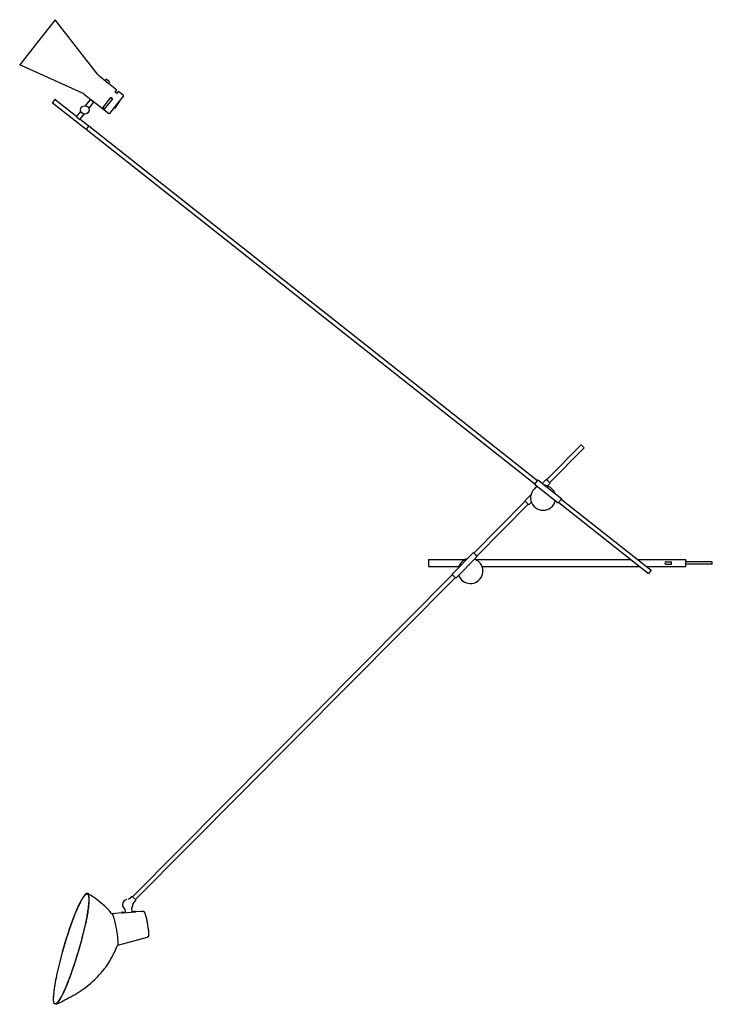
# Model space of a CAD drawing. Extents: x 0 to 2963, y 0 to 5708.
# Tile 4 of 8: x 0 to 1643, y 3372 to 5708. Entities that reach past the tile are written whole.
import ezdxf

# ---------------------------------------------------------------- set-up
doc = ezdxf.new("R2010")
doc.units = 0
doc.header["$MEASUREMENT"] = 0
doc.layers.add('MAKE2D$VISIBLE$LINES', color=178, linetype='CONTINUOUS')

msp = doc.modelspace()

# ---------------------------------------------------------------- linework, layer by layer
at = {"layer": 'MAKE2D$VISIBLE$LINES'}
for p, q in [((84.3, 5707.9), (42.1, 5654.6)), ((184.3, 5578.7), (84.3, 5707.9)), ((42.1, 5654.6), (0, 5601.2)), ((148.9, 5533.8), (0, 5601.2)), ((187.8, 5575.2), (202.9, 5563.3)), ((205.4, 5566.5), (202.9, 5563.3)), ((213.4, 5560.2), (205.4, 5566.5)), ((213.4, 5560.2), (210.9, 5557)), ((210.9, 5557), (230.6, 5541.4)), ((226.5, 5536.3), (230.6, 5541.4)), ((234.5, 5538.3), (230.4, 5533.2)), ((234.5, 5538.3), (246.3, 5529)), ((83.6, 5518.6), (78, 5511.5)), ((84.3, 5518.7), (135.7, 5478.1)), ((153.1, 5531.3), (162.7, 5523.7)), ((155.9, 5503.7), (167.8, 5518.7)), ((162.7, 5523.7), (164.4, 5522.4)), ((165.9, 5521.1), (178.4, 5511.3)), ((167.8, 5518.7), (175.7, 5512.5)), ((196.9, 5498.8), (216.2, 5523.3)), ((220.2, 5520.2), (200.8, 5495.7)), ((216.1, 5523.1), (220, 5520)), ((220.2, 5520.2), (216.2, 5523.3)), ((230.4, 5533.2), (226.5, 5536.3)), ((246.4, 5527.6), (229.7, 5506.4)), ((237.1, 5513.3), (234.8, 5510.4)), ((235.9, 5514.3), (237.1, 5513.3)), ((78.1, 5510.8), (157.8, 5447.9)), ((135.1, 5477.3), (145.1, 5489.9)), ((145.1, 5489.9), (145.4, 5489.7)), ((163.8, 5497.5), (175.7, 5512.5)), ((178.4, 5511.3), (180.1, 5510)), ((181.6, 5508.7), (211.6, 5485.1)), ((200.8, 5495.7), (196.9, 5498.8)), ((197.6, 5499.7), (201.5, 5496.6)), ((229.7, 5506.4), (213, 5485.2)), ((224.7, 5497.6), (223.5, 5498.6)), ((234.8, 5510.4), (224.7, 5497.6)), ((135.1, 5477.3), (142.9, 5471.1)), ((142.9, 5471.1), (152.9, 5483.7)), ((143.5, 5471.9), (164, 5455.8)), ((152.6, 5484), (152.9, 5483.7)), ((164, 5455.8), (157.8, 5447.9)), ((157.8, 5447.9), (1222.2, 4607.1)), ((164, 5455.8), (1228.4, 4615)), ((1250.1, 4616.3), (1332.2, 4698.9)), ((1332.2, 4698.9), (1339.3, 4691.9)), ((1257.2, 4609.2), (1339.3, 4691.9)), ((1229.4, 4616.1), (1221.3, 4605.9)), ((1221.3, 4605.9), (1277.8, 4561.3)), ((1229.4, 4616.1), (1285.9, 4571.5)), ((1249.1, 4617.3), (1239.8, 4607.9)), ((1253.7, 4612.7), (1249.1, 4617.3)), ((1258.3, 4608.2), (1252, 4601.8)), ((1258.3, 4608.2), (1253.7, 4612.7)), ((1212.8, 4580.8), (1198.3, 4566.2)), ((1077.5, 4442.4), (1199.4, 4565.2)), ((1084.6, 4435.4), (1206.5, 4558.1)), ((1203, 4561.7), (1198.3, 4566.2)), ((1207.6, 4557.1), (1203, 4561.7)), ((1213.9, 4563.4), (1207.6, 4557.1)), ((1285.9, 4571.5), (1277.8, 4561.3)), ((1278.7, 4562.5), (1491.8, 4394.2)), ((1284.9, 4570.3), (1498, 4402)), ((1076.4, 4443.5), (1025.7, 4392.4)), ((1081, 4438.9), (1076.4, 4443.5)), ((1085.7, 4434.3), (1081, 4438.9)), ((970.2, 4427.5), (1057.7, 4427.5)), ((970.2, 4427.5), (970.2, 4410.5)), ((1085.7, 4434.3), (1034.9, 4383.2)), ((1080.6, 4427.5), (1449.7, 4427.5)), ((1465.8, 4427.5), (1580.2, 4427.5)), ((1533.2, 4422), (1537.2, 4422)), ((1533.2, 4416), (1537.2, 4416)), ((1537.2, 4422), (1546.2, 4422)), ((1537.2, 4416), (1546.2, 4416)), ((1546.2, 4419), (1546.2, 4422)), ((1546.2, 4416), (1546.2, 4419)), ((1580.2, 4410.5), (1580.2, 4427.5)), ((1643.2, 4422), (1580.2, 4422)), ((1643.2, 4416), (1580.2, 4416)), ((1643.2, 4419), (1643.2, 4422)), ((1643.2, 4416), (1643.2, 4419)), ((970.2, 4410.5), (1041.3, 4410.5)), ((1030.3, 4387.8), (1025.7, 4392.4)), ((1097.1, 4410.5), (1471.2, 4410.5)), ((1487.3, 4410.5), (1580.2, 4410.5)), ((1498, 4402), (1491.8, 4394.2)), ((267.9, 3627.2), (1026.8, 4391.3)), ((275, 3620.2), (1033.9, 4384.3)), ((1034.9, 4383.2), (1030.3, 4387.8)), ((267.2, 3627.9), (258.1, 3620.8)), ((275.7, 3619.5), (267.2, 3627.9)), ((265.2, 3599.7), (265.7, 3592.2)), ((275.7, 3619.5), (268.7, 3610.3)), ((218.9, 3587.4), (242.6, 3589.3)), ((242.5, 3590.3), (242.6, 3589.3)), ((243, 3590.6), (250.8, 3591.2)), ((244.4, 3588.5), (274.1, 3590.9)), ((244.4, 3587.3), (244.4, 3588.5)), ((250.8, 3591), (250.3, 3597.5)), ((265.7, 3592.4), (272.7, 3593)), ((273.7, 3591.8), (291.1, 3593.2)), ((274.1, 3590.9), (274.2, 3589.8)), ((291.1, 3593.2), (291.2, 3593.2)), ((302.2, 3530.7), (232.2, 3511.5)), ((302.2, 3530.7), (302.2, 3530.7))]:
    msp.add_line(p, q, dxfattribs=at)
for points in [[(129.3, 3581.1), (131.5, 3586.5), (133.8, 3591.9), (135.9, 3597), (137, 3599.5), (138.2, 3602), (140.3, 3606.4), (141.3, 3608.6), (142.4, 3610.9), (143.4, 3612.8), (144.4, 3614.7), (145.4, 3616.6), (146.4, 3618.5), (147.4, 3620.1), (148.3, 3621.7), (149.2, 3623.1), (150.1, 3624.5), (150.9, 3625.8), (151.8, 3627), (152.6, 3628.1), (153.4, 3629.1), (154.1, 3630), (154.5, 3630.4), (154.9, 3630.8), (155.2, 3631.1), (155.6, 3631.5), (155.9, 3631.8), (156.3, 3632.1), (156.6, 3632.4), (156.8, 3632.5), (156.9, 3632.6), (157.1, 3632.7), (157.3, 3632.9), (157.4, 3633), (157.6, 3633.1), (157.8, 3633.2), (157.9, 3633.2), (158.1, 3633.3), (158.2, 3633.4), (158.3, 3633.4), (158.5, 3633.5), (158.6, 3633.5), (158.7, 3633.6), (158.7, 3633.6), (158.8, 3633.6), (158.9, 3633.6), (159, 3633.7), (159.1, 3633.7), (159.2, 3633.7), (159.3, 3633.7), (159.4, 3633.7), (159.5, 3633.7), (159.6, 3633.8), (159.6, 3633.8), (159.7, 3633.8), (159.8, 3633.8), (159.9, 3633.8), (160, 3633.8), (160.1, 3633.7), (160.2, 3633.7), (160.2, 3633.7), (160.2, 3633.7), (160.3, 3633.7), (160.4, 3633.7), (160.5, 3633.7), (160.6, 3633.6), (160.6, 3633.6), (160.7, 3633.6), (160.8, 3633.5), (160.9, 3633.5), (160.9, 3633.5), (161, 3633.4), (161.1, 3633.4), (161.2, 3633.3), (161.2, 3633.3), (161.3, 3633.2), (161.4, 3633.2), (161.4, 3633.1), (161.5, 3633.1), (161.6, 3633), (161.6, 3632.9), (161.7, 3632.9), (161.8, 3632.8), (161.8, 3632.7), (161.9, 3632.6), (162, 3632.6), (162, 3632.5), (162.1, 3632.4), (162.2, 3632.3), (162.2, 3632.2), (162.3, 3632.1), (162.3, 3632), (162.4, 3631.9), (162.5, 3631.7), (162.5, 3631.6), (162.7, 3631.4), (162.8, 3631.2), (162.9, 3631), (162.9, 3630.7), (163, 3630.5), (163.1, 3630.2), (163.2, 3630), (163.3, 3629.7), (163.3, 3629.4), (163.5, 3628.9), (163.6, 3628.2), (163.7, 3627.5), (163.9, 3626.7), (164, 3625.9), (164, 3625.1), (164.1, 3624.3), (164.2, 3623.4), (164.2, 3622.4), (164.3, 3620.4), (164.2, 3618.2), (164.2, 3616.1), (164, 3613.3), (163.9, 3610.5), (163.6, 3607.4), (163.3, 3604.2), (162.9, 3600.9), (162.4, 3597.5), (161.9, 3593.8), (161.3, 3590.1), (160.7, 3586.1), (160, 3582), (159.2, 3578), (158.5, 3574), (157.6, 3569.5), (156.6, 3565), (155.7, 3560.4), (154.7, 3555.9)], [(155.1, 3556.9), (155.9, 3560.8), (156.8, 3564.7), (157.6, 3568.6), (158.4, 3572.5), (159.1, 3576.2), (159.8, 3579.8), (160.4, 3583.4), (161, 3587), (161.5, 3590.2), (162, 3593.4), (162.5, 3596.5), (162.9, 3599.7), (163.3, 3602.6), (163.6, 3605.5), (163.9, 3608.2), (164.1, 3611), (164.3, 3613.4), (164.5, 3615.8), (164.5, 3618), (164.6, 3620.1), (164.6, 3622.1), (164.5, 3624), (164.4, 3625.6), (164.3, 3626.4), (164.2, 3627.2), (164.2, 3627.9), (164.1, 3628.5), (163.9, 3629.2), (163.8, 3629.8), (163.7, 3630.4), (163.6, 3630.6), (163.5, 3630.9), (163.4, 3631.1), (163.4, 3631.4), (163.3, 3631.7), (163.2, 3631.9), (163.1, 3632.1), (163, 3632.3), (162.9, 3632.5), (162.8, 3632.7), (162.7, 3632.9), (162.6, 3633), (162.6, 3633.1), (162.5, 3633.2), (162.4, 3633.3), (162.4, 3633.4), (162.3, 3633.5), (162.3, 3633.5), (162.2, 3633.6), (162.1, 3633.7), (162.1, 3633.8), (162, 3633.8), (162, 3633.9), (161.9, 3634), (161.8, 3634), (161.8, 3634.1), (161.7, 3634.1), (161.7, 3634.2), (161.6, 3634.2), (161.5, 3634.3), (161.5, 3634.3), (161.4, 3634.4), (161.3, 3634.4), (161.3, 3634.4), (161.2, 3634.5), (161.1, 3634.5), (161.1, 3634.5), (161, 3634.6), (160.9, 3634.6), (160.9, 3634.6), (160.8, 3634.6), (160.7, 3634.7), (160.7, 3634.7), (160.6, 3634.7), (160.5, 3634.7), (160.5, 3634.7), (160.4, 3634.7), (160.3, 3634.7), (160.3, 3634.7), (160.2, 3634.7), (160.1, 3634.7), (160, 3634.7), (159.9, 3634.7), (159.9, 3634.7), (159.8, 3634.7), (159.7, 3634.7), (159.6, 3634.7), (159.5, 3634.7), (159.5, 3634.7), (159.4, 3634.7), (159.3, 3634.7), (159.2, 3634.6), (159.2, 3634.6), (159.1, 3634.6), (159, 3634.6), (158.9, 3634.5), (158.8, 3634.5), (158.8, 3634.5), (158.7, 3634.5), (158.5, 3634.4), (158.4, 3634.3), (158.2, 3634.2), (158, 3634.1), (157.8, 3634), (157.6, 3633.9), (157.4, 3633.8), (157.2, 3633.6), (157, 3633.5), (156.8, 3633.3), (156.6, 3633.2), (156.5, 3633), (156.1, 3632.7), (155.7, 3632.3), (155.3, 3631.9), (154.9, 3631.5), (154.5, 3631.1), (154, 3630.5), (153.6, 3630), (152.7, 3628.9), (151.7, 3627.5), (150.8, 3626.2), (149.7, 3624.6), (148.7, 3623), (147.6, 3621), (146.5, 3619.1), (145.4, 3617.1), (144.3, 3615.1), (143.1, 3612.7), (141.9, 3610.4), (140.8, 3608), (139.6, 3605.6), (138.4, 3602.9), (137.2, 3600.2), (136, 3597.5), (134.8, 3594.8), (133.5, 3591.7), (132.1, 3588.5), (130.9, 3585.4), (129.6, 3582.2)], [(218.9, 3587.4), (218.9, 3587.4), (218.9, 3587.4), (218.9, 3587.4), (218.9, 3587.4), (218.9, 3587.4), (218.9, 3587.4), (218.9, 3587.4), (218.9, 3587.4), (218.9, 3587.4), (218.9, 3587.4), (218.9, 3587.4), (218.9, 3587.4), (219, 3587.4), (219, 3587.4), (219, 3587.3), (219, 3587.3), (219, 3587.3), (219, 3587.3), (219, 3587.3), (219.1, 3587.3), (219.1, 3587.3), (219.1, 3587.3), (219.1, 3587.3), (219.1, 3587.3), (219.1, 3587.3), (219.2, 3587.3), (219.2, 3587.3), (219.2, 3587.2), (219.2, 3587.2), (219.2, 3587.2), (219.2, 3587.2), (219.3, 3587.2), (219.3, 3587.1), (219.3, 3587.1), (219.4, 3587.1), (219.4, 3587.1), (219.4, 3587), (219.5, 3586.9), (219.5, 3586.9), (219.6, 3586.8), (219.7, 3586.7), (219.7, 3586.6), (219.8, 3586.6), (219.9, 3586.4), (220, 3586.2), (220.1, 3585.9), (220.3, 3585.7), (220.4, 3585.4), (220.5, 3585.1), (220.8, 3584.4), (221.1, 3583.7), (221.4, 3582.8), (222.1, 3580.9), (222.8, 3578.6), (223.5, 3575.9), (224.3, 3573), (225.1, 3569.8), (225.8, 3566.4), (226.6, 3562.8), (227.4, 3559.2), (228.1, 3555.6), (228.7, 3551.9), (229.4, 3548.4), (229.9, 3545)], [(244.4, 3588.5), (244.3, 3588.8), (244.1, 3589.1), (244, 3589.4), (244, 3589.5), (243.9, 3589.6), (243.8, 3589.7), (243.8, 3589.8), (243.7, 3589.9), (243.6, 3590), (243.6, 3590.1), (243.6, 3590.1), (243.6, 3590.2), (243.5, 3590.2), (243.5, 3590.2), (243.5, 3590.3), (243.4, 3590.3), (243.4, 3590.3), (243.4, 3590.4), (243.4, 3590.4), (243.3, 3590.4), (243.3, 3590.4), (243.3, 3590.4), (243.3, 3590.4), (243.3, 3590.4), (243.2, 3590.5), (243.2, 3590.5), (243.2, 3590.5), (243.2, 3590.5), (243.2, 3590.5), (243.2, 3590.5), (243.2, 3590.5), (243.2, 3590.5), (243.1, 3590.5), (243.1, 3590.5), (243.1, 3590.5), (243.1, 3590.5), (243.1, 3590.5), (243.1, 3590.5), (243.1, 3590.5), (243, 3590.5), (243, 3590.5), (243, 3590.6), (243, 3590.6), (243, 3590.6), (243, 3590.6), (243, 3590.6), (242.9, 3590.6), (242.9, 3590.6), (242.9, 3590.6), (242.9, 3590.6), (242.9, 3590.5), (242.9, 3590.5), (242.9, 3590.5), (242.9, 3590.5), (242.8, 3590.5), (242.8, 3590.5), (242.8, 3590.5), (242.8, 3590.5), (242.8, 3590.5), (242.8, 3590.5), (242.8, 3590.5), (242.7, 3590.5), (242.7, 3590.5), (242.7, 3590.5), (242.7, 3590.5), (242.7, 3590.5), (242.7, 3590.5), (242.7, 3590.4), (242.7, 3590.4), (242.6, 3590.4), (242.6, 3590.4), (242.6, 3590.4), (242.6, 3590.4), (242.6, 3590.4), (242.6, 3590.4), (242.6, 3590.3), (242.5, 3590.3)], [(274.1, 3590.9), (274, 3591.2), (273.9, 3591.4), (273.8, 3591.6), (273.7, 3591.8), (273.6, 3592), (273.6, 3592.1), (273.5, 3592.2), (273.5, 3592.3), (273.5, 3592.4), (273.4, 3592.4), (273.4, 3592.5), (273.3, 3592.6), (273.3, 3592.6), (273.2, 3592.6), (273.2, 3592.7), (273.2, 3592.7), (273.2, 3592.7), (273.2, 3592.7), (273.1, 3592.8), (273.1, 3592.8), (273.1, 3592.8), (273.1, 3592.8), (273, 3592.8), (273, 3592.9), (273, 3592.9), (273, 3592.9), (273, 3592.9), (272.9, 3592.9), (272.9, 3592.9), (272.9, 3592.9), (272.9, 3592.9), (272.9, 3592.9), (272.9, 3592.9), (272.9, 3593), (272.9, 3593), (272.9, 3593), (272.8, 3593), (272.8, 3593), (272.8, 3593), (272.8, 3593), (272.8, 3593), (272.8, 3593), (272.8, 3593), (272.8, 3593), (272.8, 3593), (272.7, 3593), (272.7, 3593), (272.7, 3593), (272.7, 3593), (272.7, 3593), (272.7, 3593), (272.7, 3593), (272.7, 3593), (272.7, 3593), (272.7, 3593)], [(291.2, 3593.2), (291.3, 3593.3), (291.5, 3593.3), (291.6, 3593.3), (291.7, 3593.3), (291.8, 3593.3), (291.9, 3593.2), (292, 3593.2), (292.2, 3593.2), (292.3, 3593.2), (292.4, 3593.2), (292.5, 3593.2), (292.6, 3593.1), (292.7, 3593.1), (292.8, 3593.1), (292.9, 3593), (293, 3593), (293.1, 3593), (293.2, 3592.9), (293.3, 3592.9), (293.4, 3592.9), (293.5, 3592.8), (293.6, 3592.8), (293.6, 3592.7), (293.7, 3592.7), (293.8, 3592.6), (293.9, 3592.6), (294, 3592.5), (294, 3592.5), (294.1, 3592.4), (294.2, 3592.4), (294.3, 3592.3), (294.4, 3592.2), (294.5, 3592.1), (294.6, 3592), (294.7, 3591.9), (294.8, 3591.8), (294.9, 3591.8), (295, 3591.7), (295, 3591.6), (295.1, 3591.5), (295.2, 3591.4), (295.3, 3591.2), (295.4, 3591.1), (295.4, 3591), (295.6, 3590.8), (295.7, 3590.6), (295.8, 3590.4), (296, 3590.2), (296.1, 3589.9), (296.2, 3589.6), (296.4, 3589.4), (296.6, 3588.8), (296.9, 3588.2), (297.2, 3587.3), (297.5, 3586.5), (298, 3584.7), (298.7, 3582.3), (299.3, 3579.8), (299.9, 3577.5), (300.5, 3575), (301, 3572.4), (301.6, 3569.7), (302.1, 3567.2), (302.6, 3564.6), (303.1, 3562), (303.5, 3559.4), (303.9, 3556.8), (304.3, 3554.3), (304.6, 3551.8), (304.9, 3549.4), (305.2, 3547), (305.4, 3544.7), (305.6, 3542.6), (305.7, 3540.7), (305.8, 3539), (305.8, 3537.8), (305.8, 3537.2), (305.8, 3536.6), (305.7, 3536.1), (305.7, 3535.8), (305.7, 3535.5), (305.6, 3535.1), (305.6, 3534.9), (305.6, 3534.7), (305.5, 3534.5), (305.5, 3534.3), (305.4, 3534.1), (305.4, 3533.9), (305.3, 3533.7), (305.3, 3533.6), (305.2, 3533.4), (305.2, 3533.3), (305.1, 3533.2), (305, 3533.1), (305, 3532.9), (304.9, 3532.8), (304.8, 3532.7), (304.7, 3532.5), (304.7, 3532.5), (304.6, 3532.4), (304.6, 3532.3), (304.5, 3532.2), (304.5, 3532.2), (304.4, 3532.1), (304.3, 3532), (304.3, 3532), (304.2, 3531.9), (304.2, 3531.8), (304.1, 3531.8), (304, 3531.7), (303.9, 3531.6), (303.9, 3531.6), (303.8, 3531.5), (303.7, 3531.4), (303.6, 3531.4), (303.5, 3531.3), (303.4, 3531.2), (303.3, 3531.2), (303.2, 3531.1), (303.1, 3531.1), (303, 3531), (302.9, 3531), (302.8, 3530.9), (302.7, 3530.9), (302.6, 3530.8), (302.5, 3530.8), (302.4, 3530.7), (302.2, 3530.7)], [(229.9, 3545), (230.4, 3542), (230.9, 3538.9), (231.3, 3535.8), (231.7, 3532.8), (232.1, 3529.8), (232.4, 3527), (232.7, 3524.2), (232.9, 3521.7), (233, 3519.4), (233.1, 3517.4), (233.1, 3516.5), (233.1, 3515.7), (233.1, 3514.9), (233, 3514.2), (233, 3513.9), (233, 3513.6), (232.9, 3513.3), (232.9, 3513.1), (232.9, 3512.8), (232.8, 3512.6), (232.8, 3512.5), (232.8, 3512.4), (232.8, 3512.3), (232.7, 3512.3), (232.7, 3512.2), (232.7, 3512.1), (232.7, 3512), (232.6, 3512), (232.6, 3511.9), (232.6, 3511.9), (232.6, 3511.9), (232.6, 3511.8), (232.5, 3511.8), (232.5, 3511.8), (232.5, 3511.8), (232.5, 3511.7), (232.5, 3511.7), (232.5, 3511.7), (232.5, 3511.7), (232.4, 3511.6), (232.4, 3511.6), (232.4, 3511.6), (232.4, 3511.6), (232.4, 3511.6), (232.4, 3511.6), (232.3, 3511.5), (232.3, 3511.5), (232.3, 3511.5), (232.3, 3511.5), (232.3, 3511.5), (232.2, 3511.5), (232.2, 3511.5)], [(112.8, 3420.2), (110.6, 3414.9), (108.5, 3410.2), (106.6, 3405.9), (104.6, 3401.5), (102.7, 3397.5), (101.7, 3395.6), (100.7, 3393.6), (99, 3390.4), (98.2, 3388.8), (97.3, 3387.2)], [(91.3, 3378), (90.6, 3377.2), (90.3, 3376.7), (89.9, 3376.3), (89.6, 3376), (89.3, 3375.7), (89, 3375.3), (88.7, 3375), (88.4, 3374.7), (88, 3374.4), (87.7, 3374.2), (87.6, 3374), (87.4, 3373.9), (87.1, 3373.7), (87, 3373.6), (86.8, 3373.5), (86.7, 3373.4), (86.5, 3373.3), (86.4, 3373.2), (86.2, 3373.1), (86.1, 3373.1), (86, 3373), (85.9, 3373), (85.7, 3372.9), (85.6, 3372.9), (85.5, 3372.8), (85.4, 3372.8), (85.2, 3372.8), (85.1, 3372.7), (85.1, 3372.7), (85, 3372.7), (84.9, 3372.7), (84.9, 3372.7), (84.8, 3372.7), (84.7, 3372.7), (84.7, 3372.7), (84.6, 3372.7), (84.6, 3372.7), (84.5, 3372.7), (84.4, 3372.7), (84.4, 3372.7), (84.3, 3372.7), (84.3, 3372.7), (84.2, 3372.7), (84.1, 3372.7), (84.1, 3372.7), (84, 3372.7), (84, 3372.7), (83.9, 3372.7), (83.9, 3372.7), (83.8, 3372.7), (83.7, 3372.8), (83.7, 3372.8), (83.6, 3372.8), (83.6, 3372.8), (83.5, 3372.8), (83.5, 3372.9), (83.4, 3372.9), (83.4, 3372.9), (83.3, 3372.9), (83.3, 3373), (83.2, 3373), (83.2, 3373), (83.1, 3373), (83.1, 3373.1), (83, 3373.1), (83, 3373.1), (82.9, 3373.2), (82.9, 3373.2), (82.8, 3373.3), (82.8, 3373.3), (82.8, 3373.3), (82.7, 3373.4), (82.6, 3373.4), (82.6, 3373.5), (82.5, 3373.5), (82.5, 3373.6), (82.4, 3373.6), (82.4, 3373.8), (82.3, 3373.9), (82.2, 3374), (82.1, 3374.1), (82, 3374.2), (82, 3374.3), (81.9, 3374.5), (81.8, 3374.6), (81.7, 3374.7), (81.6, 3374.9), (81.6, 3375), (81.5, 3375.2), (81.4, 3375.4), (81.4, 3375.5), (81.3, 3375.7), (81.2, 3375.9), (81.1, 3376.3), (81, 3376.7), (80.9, 3377.1), (80.8, 3377.5), (80.7, 3377.9), (80.6, 3378.3), (80.6, 3378.7), (80.5, 3379.3), (80.4, 3379.9), (80.3, 3381), (80.2, 3382.2), (80.1, 3383.5), (80.1, 3384.9), (80.1, 3386.3), (80.1, 3387.8), (80.1, 3389.2)], [(85.8, 3371.9), (86, 3371.9), (86.2, 3372), (86.3, 3372.1), (86.5, 3372.2), (86.7, 3372.4), (86.8, 3372.5), (87, 3372.6), (87.2, 3372.7), (87.4, 3372.9), (87.5, 3373), (87.9, 3373.3), (88.2, 3373.7), (88.6, 3374), (89, 3374.4), (89.4, 3374.8), (90, 3375.5), (90.7, 3376.3), (91.3, 3377.2), (92, 3378.1)]]:
    msp.add_lwpolyline(points, dxfattribs=at)
msp.add_circle((154.5, 5493.8), 10, dxfattribs=at)
for centre, radius, start, end in [((200.2, 5590.9), 20, 217.7429, 231.6954), ((224, 5581.8), 28.1, 221.2294, 231.6703), ((224, 5581.8), 28.1, 231.7119, 242.1716), ((84, 5518.3), 0.5, 131.2113, 141.6954), ((84, 5518.3), 0.5, 51.6954, 131.2114), ((140.7, 5515.6), 20, 51.6954, 65.6479), ((146.9, 5500.4), 28.1, 47.5134, 51.6854), ((245.6, 5528.2), 1, 321.6954, 51.6954), ((78.4, 5511.2), 0.5, 141.6945, 231.6945), ((162.6, 5488), 28.1, 47.5134, 51.6854), ((212.2, 5485.9), 1, 231.6954, 321.6954), ((1241.8, 4573.8), 29.8, 45.1974, 82.8577), ((1241.8, 4573.8), 29.8, 116.8947, 346.4961), ((1241.8, 4573.8), 29.8, 20.5331, 45.1974), ((1069.2, 4400), 29.8, 104.035, 166.3597), ((1069.2, 4400), 29.8, 200.3967, 45.1974), ((1069.2, 4400), 29.8, 45.1974, 69.9981), ((1533.2, 4419), 3, 90, 180), ((1533.2, 4419), 3, 180, 270), ((47.9, 3435.4), 229.1, 57.7138, 60.3), ((59.4, 3453.4), 207.7, 45.1518, 57.7365), ((29.4, 3425.1), 248.9, 40.7752, 44.8483), ((256.3, 3608.5), 12.5, 99.9965, 180.3948), ((256.3, 3608.5), 12.5, 180.3948, 241.529), ((256.3, 3608.5), 12.5, 315.5481, 0.3948), ((256.3, 3608.5), 12.5, 0.3947, 8.4412), ((957.6, 3259.3), 888.6, 158.7701, 164.6554), ((960.3, 3258.6), 891.6, 158.7119, 164.5976), ((218.8, 3588.7), 1.39, 231.3848, 273.7836), ((242.6, 3588.2), 1.24, 44.5843, 49.4302), ((-777, 3767.7), 955.5, 341.5835, 347.1935), ((-782.8, 3769.3), 961.6, 341.6442, 347.2432), ((-1.3, 3599.2), 248.9, 335.1447, 339.2178), ((232.6, 3510.1), 1.4, 106.3787, 148.1814), ((959.9, 3255), 892.1, 164.3728, 167.6882), ((944.6, 3259.3), 876, 164.4318, 167.8025), ((36.5, 3582.9), 207.7, 322.2564, 334.8413), ((-570.7, 3697.1), 737.4, 337.9456, 341.7251), ((-587.1, 3702.4), 754.9, 338.0802, 341.7848), ((561.2, 3340.4), 484.4, 167.495, 172.4471), ((537.6, 3345.5), 460, 167.5844, 172.8071), ((19.4, 3596.1), 229.4, 310.573, 322.2759), ((-188.9, 3540.3), 324.9, 331.9346, 338.388), ((1.3, 3616.9), 256.9, 300.4425, 310.6139), ((269.7, 3379.9), 190.2, 172.7194, 176.8923), ((246.7, 3383.1), 166.7, 173.0848, 177.8934), ((15.5, 3432.1), 93.6, 324.803, 331.5053), ((-58.6, 3719), 375.3, 296.8483, 300.4263), ((-341.6, 4268), 992.9, 295.5026, 295.7607), ((-337.8, 4269.8), 992.9, 295.5178, 295.8372), ((28.5, 3425.2), 78.6, 323.0687, 331.0217), ((-245.8, 4085.4), 786.8, 295.656, 296.96)]:
    msp.add_arc(centre, radius, start, end, dxfattribs=at)

doc.saveas('drawing.dxf')
